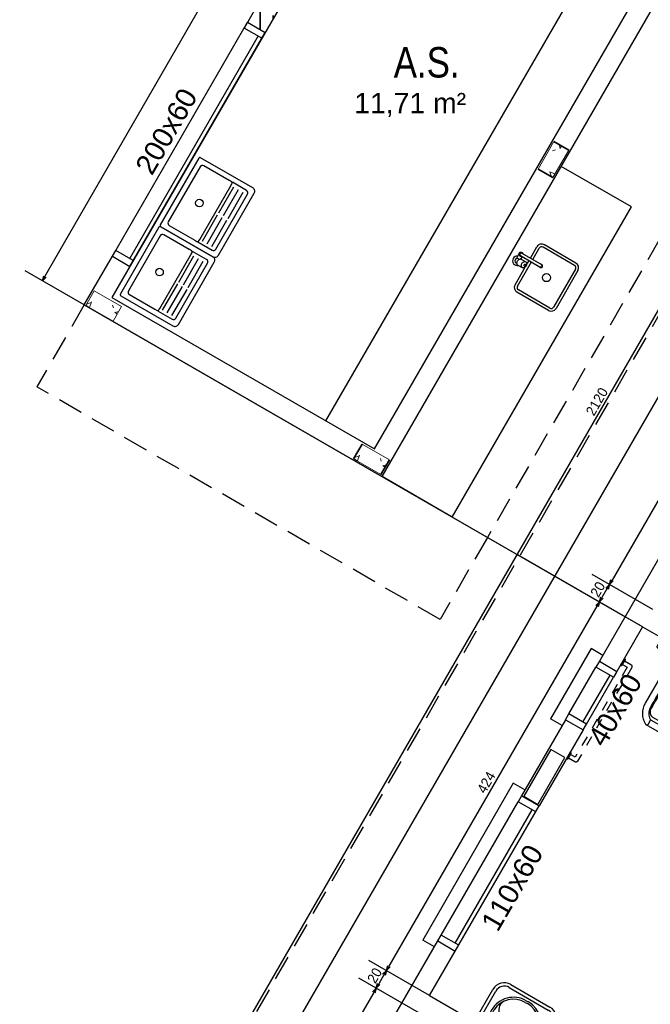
# Model space of a CAD drawing. Header units: millimetres. Extents: x -35 to 343, y 0 to 93.
# Tile 94 of 128: x 224.54 to 230.82, y 54.46 to 64.27. Entities that reach past the tile are written whole.
import ezdxf

# ---------------------------------------------------------------- set-up
doc = ezdxf.new("R2010")
doc.units = ezdxf.units.MM
doc.set_wipeout_variables(frame=1)
for name, pattern in [('DOT', [0.25, 0, -0.25]), ('HIDDEN', [0.375, 0.25, -0.125]), ('HIDDEN2', [0.1875, 0.125, -0.0625])]:
    doc.linetypes.add(name, pattern=pattern)
for name, color, linetype in [('A-ESQUADRIA', 1, 'Continuous'), ('A-JANEL', 3, 'Continuous'), ('A-JANELA', 3, 'Continuous'), ('A-PAREDE', 5, 'Continuous'), ('A-PILAR', 6, 'Continuous'), ('A-PISOS-NIVEL', 1, 'Continuous'), ('A-PROJCOBERTURA', 7, 'HIDDEN'), ('AR-COZ-MOB', 1, 'Continuous'), ('ARQ-EQP-VISTA', 1, 'Continuous'), ('EQUIP', 1, 'Continuous'), ('EQUIPAMENTOS', 2, 'Continuous'), ('ESQUADRIAS', 2, 'Continuous')]:
    doc.layers.add(name, color=color, linetype=linetype)
for name, color, linetype, lineweight in [('ARQ - ALVENARIA - OSSO', 2, 'Continuous', 35), ('ARQ - PAREDES_HACHURA', 9, 'Continuous', 35), ('ARQ - PILAR', 4, 'Continuous', 15), ('ARQ -SIMBOLO_PORTA', 2, 'Continuous', 9), ('ARQ -TEXTO_AMBIENTE', 2, 'Continuous', 5)]:
    doc.layers.add(name, color=color, linetype=linetype, lineweight=lineweight)
doc.styles.add('Arial Narrow', font='ARIALN.TTF', dxfattribs={"height": 0.225})
doc.styles.add('Arial_2', font='arial.ttf', dxfattribs={"height": 0.15})
doc.styles.add('GULIM', font='Gulim.ttf')
doc.dimstyles.new('GULIM-100', dxfattribs={"dimtxt": 0.1, "dimasz": 0.05, "dimexe": 0.2, "dimexo": 0, "dimgap": 0.025, "dimtad": 1, "dimdec": 0, "dimlfac": 100, "dimzin": 12, "dimdsep": 46, "dimtxsty": 'GULIM', "dimblk": 'OPEN30', "dimcen": 0, "dimclrd": 152, "dimclre": 152, "dimclrt": 152, "dimaunit": 1, "dimadec": 0, "dimazin": 0, "dimtfac": 1.875, "dimtdec": 0, "dimtmove": 2, "dimatfit": 3, "dimldrblk": 'OPEN30', "dimfxl": 0, "dimtolj": 1, "dimtzin": 12, "dimlwd": -1, "dimarcsym": 0})

# ---------------------------------------------------------------- blocks, each defined once
blk = doc.blocks.new('_Open30')
at = {"color": 0, "linetype": 'ByBlock', "lineweight": -2}
for p, q in [((-1, 0.27), (0, 0)), ((0, 0), (-1, -0.27)), ((0, 0), (-1, 0))]:
    blk.add_line(p, q, dxfattribs=at)
blk = doc.blocks.new('*D389')
at = {"color": 152, "lineweight": -2, "transparency": 16777216}
for p, q in [((233.302, 62.6479), (232.6979, 62.9967)), ((230.8453, 58.3928), (230.2412, 58.7415))]:
    blk.add_line(p, q, dxfattribs=at)
at = {"color": 152, "transparency": 16777216}
blk.add_line((232.8461, 62.8534), (230.4394, 58.6848), dxfattribs=at)
at = {"layer": 'DEFPOINTS', "color": 0, "transparency": 16777216}
for p in [(233.302, 62.6479), (230.4144, 58.6415), (230.8453, 58.3928)]:
    blk.add_point(p, dxfattribs=at)
at = {"color": 152, "transparency": 16777216, "xscale": 0.05, "yscale": 0.05, "zscale": 0.05}
for p, rotation in [((232.8711, 62.8967), 60.00000000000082), ((230.4144, 58.6415), 240.0000000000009)]:
    blk.add_blockref('_Open30', p, dxfattribs=dict(at, rotation=rotation))
at = {"color": 152, "transparency": 16777216, "insert": (231.5766, 60.8073), "char_height": 0.1, "attachment_point": 5, "rotation": 60, "style": 'GULIM'}
blk.add_mtext('\\A1;491', dxfattribs=at)
blk = doc.blocks.new('*D390')
at = {"color": 152, "lineweight": -2, "transparency": 16777216}
for p, q in [((230.8453, 58.3928), (230.2412, 58.7415)), ((230.7443, 58.2179), (230.1403, 58.5666))]:
    blk.add_line(p, q, dxfattribs=at)
at = {"color": 152, "transparency": 16777216}
blk.add_line((230.3894, 58.5982), (230.3385, 58.5099), dxfattribs=at)
at = {"layer": 'DEFPOINTS', "color": 0, "transparency": 16777216}
for p in [(230.3135, 58.4666), (230.8453, 58.3928), (230.7443, 58.2179)]:
    blk.add_point(p, dxfattribs=at)
at = {"color": 152, "transparency": 16777216, "xscale": 0.05, "yscale": 0.05, "zscale": 0.05}
for p, rotation in [((230.4144, 58.6415), 60.00000000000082), ((230.3135, 58.4666), 240.0000000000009)]:
    blk.add_blockref('_Open30', p, dxfattribs=dict(at, rotation=rotation))
at = {"color": 152, "transparency": 16777216, "insert": (230.2979, 58.5922), "char_height": 0.1, "attachment_point": 5, "rotation": 60, "style": 'GULIM'}
blk.add_mtext('\\A1;20', dxfattribs=at)
blk = doc.blocks.new('*D391')
at = {"color": 152, "lineweight": -2, "transparency": 16777216}
for p, q in [((230.7443, 58.2179), (230.1403, 58.5666)), ((228.6241, 54.5456), (228.0201, 54.8944))]:
    blk.add_line(p, q, dxfattribs=at)
at = {"color": 152, "transparency": 16777216}
blk.add_line((230.2885, 58.4233), (228.2183, 54.8377), dxfattribs=at)
at = {"layer": 'DEFPOINTS', "color": 0, "transparency": 16777216}
for p in [(230.7443, 58.2179), (228.1933, 54.7944), (228.6241, 54.5456)]:
    blk.add_point(p, dxfattribs=at)
at = {"color": 152, "transparency": 16777216, "xscale": 0.05, "yscale": 0.05, "zscale": 0.05}
for p, rotation in [((230.3135, 58.4666), 60.00000000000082), ((228.1933, 54.7944), 240.0000000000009)]:
    blk.add_blockref('_Open30', p, dxfattribs=dict(at, rotation=rotation))
at = {"color": 152, "transparency": 16777216, "insert": (229.1873, 56.6687), "char_height": 0.1, "attachment_point": 5, "rotation": 60, "style": 'GULIM'}
blk.add_mtext('\\A1;424', dxfattribs=at)
blk = doc.blocks.new('*D392')
at = {"color": 152, "lineweight": -2, "transparency": 16777216}
for p, q in [((228.6241, 54.5456), (228.0201, 54.8944)), ((228.5232, 54.3707), (227.9191, 54.7195))]:
    blk.add_line(p, q, dxfattribs=at)
at = {"color": 152, "transparency": 16777216}
blk.add_line((228.1683, 54.7511), (228.1173, 54.6628), dxfattribs=at)
at = {"layer": 'DEFPOINTS', "color": 0, "transparency": 16777216}
for p in [(228.0923, 54.6195), (228.6241, 54.5456), (228.5232, 54.3707)]:
    blk.add_point(p, dxfattribs=at)
at = {"color": 152, "transparency": 16777216, "xscale": 0.05, "yscale": 0.05, "zscale": 0.05}
for p, rotation in [((228.1933, 54.7944), 60.00000000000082), ((228.0923, 54.6195), 240.0000000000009)]:
    blk.add_blockref('_Open30', p, dxfattribs=dict(at, rotation=rotation))
at = {"color": 152, "transparency": 16777216, "insert": (228.0767, 54.7451), "char_height": 0.1, "attachment_point": 5, "rotation": 60, "style": 'GULIM'}
blk.add_mtext('\\A1;20', dxfattribs=at)
blk = doc.blocks.new('*D393')
at = {"color": 152, "lineweight": -2, "transparency": 16777216}
for p, q in [((228.5232, 54.3707), (227.9191, 54.7195)), ((226.403, 50.6984), (225.7989, 51.0472))]:
    blk.add_line(p, q, dxfattribs=at)
at = {"color": 152, "transparency": 16777216}
blk.add_line((228.0673, 54.5762), (225.9971, 50.9905), dxfattribs=at)
at = {"layer": 'DEFPOINTS', "color": 0, "transparency": 16777216}
for p in [(228.5232, 54.3707), (225.9721, 50.9472), (226.403, 50.6984)]:
    blk.add_point(p, dxfattribs=at)
at = {"color": 152, "transparency": 16777216, "xscale": 0.05, "yscale": 0.05, "zscale": 0.05}
for p, rotation in [((228.0923, 54.6195), 60.00000000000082), ((225.9721, 50.9472), 240.0000000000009)]:
    blk.add_blockref('_Open30', p, dxfattribs=dict(at, rotation=rotation))
at = {"color": 152, "transparency": 16777216, "insert": (226.9661, 52.8215), "char_height": 0.1, "attachment_point": 5, "rotation": 60, "style": 'GULIM'}
blk.add_mtext('\\A1;424', dxfattribs=at)
blk = doc.blocks.new('*D395')
at = {"color": 152, "lineweight": -2, "transparency": 16777216}
for p, q in [((236.7281, 68.9859), (235.4828, 69.7049)), ((226.1271, 50.6245), (224.8819, 51.3435))]:
    blk.add_line(p, q, dxfattribs=at)
at = {"color": 152, "transparency": 16777216}
blk.add_line((225.0801, 51.2868), (235.631, 69.5616), dxfattribs=at)
at = {"layer": 'DEFPOINTS', "color": 0, "transparency": 16777216}
for p in [(235.656, 69.6049), (236.7281, 68.9859), (226.1271, 50.6245)]:
    blk.add_point(p, dxfattribs=at)
at = {"color": 152, "transparency": 16777216, "xscale": 0.05, "yscale": 0.05, "zscale": 0.05}
for p, rotation in [((235.656, 69.6049), 60.00000000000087), ((225.0551, 51.2435), 240.0000000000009)]:
    blk.add_blockref('_Open30', p, dxfattribs=dict(at, rotation=rotation))
at = {"color": 152, "transparency": 16777216, "insert": (230.2894, 60.4624), "char_height": 0.1, "attachment_point": 5, "rotation": 60, "style": 'GULIM'}
blk.add_mtext('\\A1;2120', dxfattribs=at)
blk = doc.blocks.new('A$C051A1D2C')
at = {"linetype": 'HIDDEN2', "ltscale": 0.5}
for points in [[(0, 1.13, -0.414214), (0.01, 1.12), (0.01, 1.08, -0.414214), (0, 1.07), (0, 1.13)], [(0.01, 0.285), (0.065, 0.285, 0.414214), (0.08, 0.3), (0.08, 1.1, 0.414214), (0.065, 1.115), (0.01, 1.115)], [(0, 0.33, -0.414214), (0.01, 0.32), (0.01, 0.28, -0.414214), (0, 0.27), (0, 0.33)]]:
    blk.add_lwpolyline(points, format="xyb", dxfattribs=at)
for points in [[(0.01, 0.315), (0.05, 0.315), (0.05, 1.085), (0.01, 1.085)], [(0.965, 0.01), (0.965, 0.05), (0.195, 0.05), (0.195, 0.01)]]:
    blk.add_lwpolyline(points, dxfattribs=at)
at = {"linetype": 'HIDDEN2', "ltscale": 0.15}
for points in [[(0.15, 0, -0.414214), (0.16, 0.01), (0.2, 0.01, -0.414214), (0.21, 0), (0.15, 0)], [(0.95, 0, -0.414214), (0.96, 0.01), (1, 0.01, -0.414214), (1.01, 0), (0.95, 0)]]:
    blk.add_lwpolyline(points, format="xyb", dxfattribs=at)
at = {"color": 8, "linetype": 'DOT'}
blk.add_wipeout([(0.48, 0.6149), (0.5741, 0.6149), (0.5796, 0.6134), (0.5847, 0.6102), (0.5886, 0.608), (0.5939, 0.6044), (0.5978, 0.6016), (0.607, 0.5941), (0.615, 0.5867), (0.62, 0.5806), (0.628, 0.5712), (0.6369, 0.5581), (0.6413, 0.5505), (0.6438, 0.5461), (0.6451, 0.5435), (0.6465, 0.5406), (0.6511, 0.5288), (0.6532, 0.5219), (0.6548, 0.5161), (0.6567, 0.508), (0.658, 0.5004), (0.6584, 0.4983), (0.6591, 0.4907), (0.6597, 0.4798), (0.6601, 0.4772), (0.6601, 0.2275), (0.6589, 0.2157), (0.6578, 0.2103), (0.6559, 0.2027), (0.6534, 0.1955), (0.6504, 0.1894), (0.6491, 0.1866), (0.6475, 0.1836), (0.6457, 0.1807), (0.6441, 0.1782), (0.641, 0.1742), (0.6384, 0.1713), (0.6314, 0.1645), (0.6248, 0.1587), (0.6205, 0.1559), (0.6107, 0.1505), (0.6011, 0.1467), (0.5911, 0.1436), (0.5793, 0.1405), (0.5726, 0.1389), (0.5727, 0.1379), (0.5722, 0.1365), (0.5709, 0.1316), (0.57, 0.1284), (0.569, 0.1261), (0.567, 0.122), (0.5659, 0.1204), (0.5647, 0.1188), (0.5637, 0.1173), (0.5629, 0.1166), (0.5597, 0.1131), (0.5587, 0.1122), (0.5578, 0.1116), (0.5568, 0.1108), (0.5562, 0.1103), (0.5557, 0.1099), (0.5552, 0.1096), (0.5547, 0.1092), (0.5541, 0.1089), (0.5533, 0.1084), (0.5522, 0.1078), (0.5515, 0.1074), (0.5497, 0.1065), (0.5478, 0.1058), (0.5448, 0.1046), (0.5419, 0.1039), (0.5387, 0.1032), (0.5339, 0.1029), (0.533, 0.1027), (0.4272, 0.1027), (0.4271, 0.1028), (0.4265, 0.1028), (0.4259, 0.1028), (0.4245, 0.1029), (0.423, 0.103), (0.4215, 0.1032), (0.4202, 0.1035), (0.4186, 0.1038), (0.4159, 0.1044), (0.4139, 0.1051), (0.4109, 0.1063), (0.4103, 0.1065), (0.4079, 0.1079), (0.4055, 0.1092), (0.4038, 0.1104), (0.4026, 0.1113), (0.4012, 0.1124), (0.4007, 0.1128), (0.4002, 0.1133), (0.3968, 0.1168), (0.3966, 0.117), (0.396, 0.1179), (0.3953, 0.1188), (0.3945, 0.1199), (0.3937, 0.121), (0.3932, 0.1216), (0.3929, 0.1222), (0.3925, 0.123), (0.3922, 0.1236), (0.3919, 0.1242), (0.3915, 0.125), (0.3911, 0.1257), (0.3908, 0.1262), (0.3906, 0.1267), (0.3904, 0.1272), (0.3901, 0.128), (0.3894, 0.1301), (0.3888, 0.1316), (0.3886, 0.1322), (0.3877, 0.1377), (0.3878, 0.1385), (0.3872, 0.139), (0.386, 0.139), (0.3817, 0.14), (0.3765, 0.1414), (0.3713, 0.1426), (0.3555, 0.1479), (0.3485, 0.1508), (0.3439, 0.1533), (0.3399, 0.1559), (0.3352, 0.1589), (0.3317, 0.1616), (0.3297, 0.1632), (0.3263, 0.1667), (0.3233, 0.1696), (0.318, 0.1758), (0.3145, 0.1809), (0.3116, 0.1858), (0.3092, 0.1905), (0.3067, 0.1956), (0.3045, 0.2016), (0.3029, 0.2071), (0.3019, 0.2113), (0.301, 0.2166), (0.3007, 0.2184), (0.3005, 0.2193), (0.3005, 0.2208), (0.3003, 0.2247), (0.3002, 0.2261), (0.3001, 0.2276), (0.3001, 0.2276), (0.3001, 0.4772), (0.3006, 0.4863), (0.301, 0.4914), (0.3013, 0.4945), (0.3017, 0.4982), (0.3022, 0.5014), (0.3027, 0.5046), (0.3032, 0.5074), (0.3036, 0.5096), (0.3038, 0.5106), (0.3041, 0.5116), (0.3046, 0.5136), (0.308, 0.5256), (0.3092, 0.5289), (0.3106, 0.533), (0.3114, 0.5349), (0.3121, 0.5365), (0.3129, 0.5386), (0.314, 0.5413), (0.3154, 0.5441), (0.3161, 0.5456), (0.3179, 0.5493), (0.3207, 0.5544), (0.326, 0.563), (0.3276, 0.5653), (0.3346, 0.5743), (0.3395, 0.5802), (0.3453, 0.5865), (0.3575, 0.5973), (0.3649, 0.6028), (0.3719, 0.6079), (0.3809, 0.6132), (0.3848, 0.6145), (0.3859, 0.6149)], dxfattribs=at)
at = {"color": 8}
blk.add_line((0.5741, 0.6149), (0.3859, 0.6149), dxfattribs=at)
for p, q in [((0.3859, 0.6149), (0.3956, 0.6149)), ((0.3956, 0.6049), (0.3956, 0.5693))]:
    blk.add_line(p, q)
for points in [[(0.3956, 0.6049, 0.407906), (0.3859, 0.6149, 0.131537), (0.3809, 0.6136, 0.273863), (0.3001, 0.4772), (0.3001, 0.2275, 0.319419), (0.3574, 0.1469, 0.074713), (0.4301, 0.1333, 0.017899), (0.53, 0.1333, 0.074713), (0.6027, 0.1469, 0.319419), (0.6601, 0.2275), (0.6601, 0.4772, 0.273863), (0.5793, 0.6136, 0.136488), (0.5741, 0.6149, 0.402244), (0.5645, 0.6049), (0.5645, 0.5693, 0.337727), (0.5685, 0.5641)], [(0.5727, 0.1379, -0.378909), (0.533, 0.1027), (0.4272, 0.1027, -0.378909), (0.3875, 0.1379)], [(0.4401, 0.1027, -0.414214), (0.4312, 0.1116), (0.4312, 0.1335)], [(0.5201, 0.1027, 0.414214), (0.529, 0.1116), (0.529, 0.1335)]]:
    blk.add_lwpolyline(points, format="xyb")
blk.add_lwpolyline([(0.3769, 0.2583, -0.295956), (0.3461, 0.3075, 0.008003), (0.3461, 0.4798, -0.219669), (0.3807, 0.5582, -0.1825), (0.3991, 0.5651), (0.5611, 0.5651, -0.1825), (0.5794, 0.5582, -0.21967), (0.6141, 0.4798, 0.008003), (0.6141, 0.3075, -0.295956), (0.5832, 0.2583, -0.109342), (0.4801, 0.2355, -0.109342)], format="xyb", close=True)
for points in [[(0.4419, 0.2836, -0.042994), (0.4089, 0.293, -0.312272), (0.3556, 0.3706, 0.00507), (0.355, 0.4799, -0.107996), (0.3628, 0.519, -0.297508), (0.3969, 0.5412), (0.5633, 0.5412, -0.297509), (0.5973, 0.519, -0.107996), (0.6052, 0.4799, 0.00507), (0.6045, 0.3706, -0.312272), (0.5513, 0.293, -0.091294), (0.4801, 0.2799, -0.048111)], [(0.4019, 0.1866, 1), (0.4019, 0.2017, 1)], [(0.5583, 0.1866, 1), (0.5583, 0.2017, 1)]]:
    blk.add_lwpolyline(points, format="xyb", close=True, dxfattribs=at)
for points in [[(0.6134, 0.3717, -0.305538), (0.5582, 0.2891, -0.097448), (0.4801, 0.2737, -0.097448), (0.402, 0.2891, -0.305538), (0.3467, 0.3717)], [(0.5183, 0.2836), (0.5183, 0.3116, 1), (0.4419, 0.3116)]]:
    blk.add_lwpolyline(points, format="xyb", dxfattribs=at)
blk.add_lwpolyline([(0.4419, 0.2836), (0.4419, 0.3127)], dxfattribs=at)
at = {"linetype": 'HIDDEN2', "ltscale": 0.5}
blk.add_lwpolyline([(0.995, 0.01), (0.995, 0.065, 0.414214), (0.98, 0.08), (0.18, 0.08, 0.414214), (0.165, 0.065), (0.165, 0.01)], format="xyb", dxfattribs=at)
blk.add_arc((0.3903, 0.5693), 0.00533, 285.35515, 0.00001)
blk = doc.blocks.new('VS-lv-45x55-01')
for p, q in [((-0.225, 0.185), (0.225, 0.185)), ((0.012, -0.265), (-0.013, -0.265))]:
    blk.add_line(p, q)
at = {"color": 1}
for p, q in [((-0.12, 0.166), (0.12, 0.166)), ((-0.01, 0.13), (0.01, 0.13)), ((0, 0.14), (0, 0.12)), ((0.012, -0.245), (-0.013, -0.245))]:
    blk.add_line(p, q, dxfattribs=at)
for centre, radius in [((-0.09, 0.13), 0.0175), ((0, 0.13), 0.0175), ((0.09, 0.13), 0.0175), ((0, 0), 0.0375), ((0, 0), 0.0225)]:
    blk.add_circle(centre, radius, dxfattribs=at)
for centre, radius, start, end in [((0.149, -0.002), 0.421, 154.0066, 180.3601), ((-0.225, 0.18), 0.005, 90, 154.0066), ((0.225, 0.18), 0.005, 25.9934, 90), ((-0.149, -0.002), 0.421, 359.6399, 25.9934), ((-0.013, -0.005), 0.26, 180, 270), ((0.012, -0.005), 0.26, 270, 0)]:
    blk.add_arc(centre, radius, start, end)
for centre, radius, start, end in [((-0.12, 0.036), 0.13, 90, 171.953), ((0.12, 0.036), 0.13, 8.047, 90), ((0.149, -0.002), 0.401, 171.953, 181.187), ((0, -0.245), 0.295, 51.389, 128.611), ((-0.149, -0.002), 0.401, 358.813, 8.047), ((-0.032, -0.006), 0.22, 181.187, 183.1668), ((-0.013, -0.005), 0.24, 183.1668, 270), ((-0.122, -0.093), 0.1, 128.611, 218.7487), ((0.012, -0.005), 0.24, 270, 356.8332), ((0.122, -0.093), 0.1, 321.2513, 51.389), ((0.032, -0.006), 0.22, 356.8332, 358.813)]:
    blk.add_arc(centre, radius, start, end, dxfattribs=at)
blk = doc.blocks.new('A$C5F9C222F')
at = {"layer": 'EQUIPAMENTOS'}
for p, q in [((16.3, 51.5), (62.7, 51.5)), ((16.3, 48), (62.7, 48)), ((2.8, 1.5), (2.8, 38)), ((6.3, 1.5), (6.3, 38)), ((72.7, 1.5), (72.7, 38)), ((76.2, 1.5), (76.2, 38)), ((0, 0), (0, 0.7)), ((0, 0.7), (9, 0.7)), ((1.7, 0.7), (2.8, 1.5)), ((2.8, 1.5), (6.3, 1.5)), ((7.2, 0.7), (6.3, 1.5)), ((9, 0), (9, 0.7)), ((70, 0), (70, 0.7)), ((79, 0.7), (70, 0.7)), ((71.7, 0.7), (72.7, 1.5)), ((76.2, 1.5), (72.7, 1.5)), ((77.2, 0.7), (76.2, 1.5)), ((79, 0), (79, 0.7)), ((0, 0), (9, 0)), ((79, 0), (70, 0))]:
    blk.add_line(p, q, dxfattribs=at)
for centre, radius, start, end in [((16.3, 38), 13.5, 89.9328, 180.0216), ((62.7, 38), 13.5, 0.0625, 89.9831), ((16.3, 38), 10, 90, 180), ((62.7, 38), 10, 0, 90)]:
    blk.add_arc(centre, radius, start, end, dxfattribs=at)
at = {"layer": 'EQUIPAMENTOS', "xscale": 100, "yscale": 100, "zscale": 100, "rotation": 180}
blk.add_blockref('VS-lv-45x55-01', (39.5, 18.5), dxfattribs=at)
blk = doc.blocks.new('SAT13S_2')
at = {"linetype": 'ByBlock'}
blk.add_lwpolyline([(-26.5, -48.5), (26.5, -48.5, 0.414214), (29.5, -45.5), (29.5, -1, 0.414214), (28.5, 0), (-28.5, 0, 0.414214), (-29.5, -1), (-29.5, -45.5, 0.414214)], format="xyb", close=True, dxfattribs=at)
for points in [[(25.5, -27.69), (25.5, -6, 0.414214), (23.5, -4), (-23.5, -4, 0.414214), (-25.5, -6), (-25.5, -27.69)], [(-25.5, -27.84), (-25.5, -29.65, 0.414214), (-24.5, -30.65), (-23.25, -30.65), (23.1, -30.65), (24.5, -30.65, 0.414214), (25.5, -29.65), (25.5, -27.84)], [(-25.5, -30.5), (-25.5, -42.5, 0.414214), (-23.5, -44.5)], [(-23.5, -44.5), (23.5, -44.5, 0.414214), (25.5, -42.5), (25.5, -30.5, 0.414214)], [(-23.25, -33.03), (-0.9, -33.03, 0.414214)], [(0.75, -33.03), (23.1, -33.03, 0.414214)], [(-23.25, -37.03), (-0.9, -37.03, 0.414214)], [(-23.25, -41.03), (-0.9, -41.03, 0.414214)], [(0.75, -37.03), (23.1, -37.03, 0.414214)], [(0.75, -41.03), (23.1, -41.03, 0.414214)]]:
    blk.add_lwpolyline(points, format="xyb")
blk.add_circle((0, -17), 2.8)
blk = doc.blocks.new('*D505')
at = {"color": 152, "lineweight": -2, "transparency": 16777216}
for p, q in [((228.7824, 67.6682), (228.1925, 68.008)), ((225.1866, 61.4267), (224.5967, 61.7665))]:
    blk.add_line(p, q, dxfattribs=at)
at = {"color": 152, "transparency": 16777216}
blk.add_line((224.7949, 61.71), (228.3408, 67.8649), dxfattribs=at)
at = {"layer": 'DEFPOINTS', "color": 0, "transparency": 16777216}
for p in [(228.3658, 67.9082), (228.7824, 67.6682), (225.1866, 61.4267)]:
    blk.add_point(p, dxfattribs=at)
at = {"color": 152, "transparency": 16777216, "xscale": 0.05, "yscale": 0.05, "zscale": 0.05}
for p, rotation in [((228.3658, 67.9082), 60.05353762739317), ((224.77, 61.6667), 240.0535376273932)]:
    blk.add_blockref('_Open30', p, dxfattribs=dict(at, rotation=rotation))
at = {"color": 152, "transparency": 16777216, "insert": (226.5017, 64.8255), "char_height": 0.1, "attachment_point": 5, "rotation": 60.05354, "style": 'GULIM'}
blk.add_mtext('\\A1;720', dxfattribs=at)

msp = doc.modelspace()

# ---------------------------------------------------------------- hatches: boundary and pattern name
at = {"layer": 'ARQ - PAREDES_HACHURA'}
h = msp.add_hatch(dxfattribs=at)
h.set_pattern_fill('ANSI31', color=256, scale=0.040385, angle=45, style=0)
h.set_pattern_definition([(90, (220.52711, 10.28703), (-0.12822115, 0), [])])
h.paths.add_polyline_path([(227.06642, 64.27882), (226.89155, 64.37978), (226.81204, 64.24207), (226.98691, 64.14111)])
h.paths.add_polyline_path([(227.32345, 64.72401), (227.14858, 64.82497), (226.89155, 64.37978), (227.06642, 64.27882)])
h.paths.add_polyline_path([(227.214, 64.56503), (227.05689, 64.2921), (226.90993, 64.3767), (227.06704, 64.64963)], flags=16)
at = {"layer": 'ARQ - PILAR'}
h = msp.add_hatch(dxfattribs=at)
h.set_pattern_fill('FP_1', color=256, scale=1.211225, angle=59.926805, style=0, pattern_type=2)
h.set_pattern_definition([(109.927, (235.137, 51.2742), (0.381245, 0.544044), [0.06904, -0.76186]), (54.927, (235.137, 51.2742), (-0.664984, 0.2375), [0.055716, -0.609246]), (160.378, (235.1691, 51.32), (-0.283397, 0.781278), [0.05935, -0.646794]), (106.111, (234.9777, 51.36646), (0.62566, 0.775784), [0.104165, -1.142185]), (156.563, (235.0294, 51.4317), (-0.345865, 1.19681), [0.08842, -0.97019]), (51.111, (234.9777, 51.3665), (-0.3461, 1.197274), [0.083575, -0.91326]), (80.927, (235.06365, 51.42306), (0.597202, 0.291), [0.06904, -0.76186]), (25.927, (235.06365, 51.42306), (-0.466465, 0.530113), [0.055716, -0.609246]), (131.378, (235.1129, 51.4477), (0.130907, 0.820715), [0.05935, -0.646794]), (97.4268, (235.13701, 51.2742), (-0.2607715, 0.163886), [0.030281, -0.571698, 0.030281, -0.587444, -0.611668]), (97.4268, (235.13701, 51.2742), (-0.2607715, 0.163886), [-1.219703, 0.03028, -0.581388]), (67.4268, (235.137, 51.2742), (-0.193557, 0.392652), [0.030281, -0.322186, 0.030281, -0.557163, -0.232555]), (67.4268, (235.137, 51.2742), (-0.193557, 0.392652), [-0.93991, 0.03028, -0.202275]), (27.4268, (235.03383, 51.096), (0.264616, 0.4157007), [0.03028, -0.199852, 0.03028, -0.689187, -0.955656]), (27.4268, (235.03383, 51.096), (0.264616, 0.4157007), [-0.950811, 0.03028, -0.925376]), (17.4268, (234.9877, 51.01635), (0.189816, 0.511522), [0.03028, -0.270103, 0.03028, -0.448153, -0.678286]), (17.4268, (234.9877, 51.01635), (0.189816, 0.511522), [-0.777606, 0.03028, -0.648005])])
h.paths.add_polyline_path([(230.00808, 62.96716), (229.86133, 63.05214), (229.70353, 62.77961), (229.85027, 62.69464)], flags=0)
h = msp.add_hatch(dxfattribs=at)
h.set_pattern_fill('FP_1', color=256, scale=1.211225, angle=-30.073195, style=0, pattern_type=2)
h.set_pattern_definition([(19.927, (213.78057, 56.1336), (0.544044, -0.381245), [0.06904, -0.76186]), (324.927, (213.7806, 56.1336), (0.2375, 0.664984), [0.055716, -0.609246]), (70.378, (213.82636, 56.10147), (0.781278, 0.283397), [0.05935, -0.646794]), (16.111, (213.8728, 56.2929), (0.775784, -0.62566), [0.104165, -1.142185]), (66.563, (213.938, 56.2411), (1.19681, 0.345865), [0.08842, -0.97019]), (321.111, (213.8728, 56.2929), (1.197274, 0.3461), [0.083575, -0.91326]), (350.927, (213.9294, 56.20694), (0.291, -0.597202), [0.06904, -0.76186]), (295.927, (213.9294, 56.20694), (0.530113, 0.466465), [0.055716, -0.609246]), (41.378, (213.9541, 56.1577), (0.820715, -0.130907), [0.05935, -0.646794]), (7.4268, (213.78057, 56.13358), (0.163886, 0.2607715), [0.030281, -0.571698, 0.030281, -0.587444, -0.611668]), (7.4268, (213.78057, 56.13358), (0.163886, 0.2607715), [-1.219703, 0.03028, -0.581388]), (337.4268, (213.78057, 56.13358), (0.392652, 0.193557), [0.030281, -0.322186, 0.030281, -0.557163, -0.232555]), (337.4268, (213.78057, 56.13358), (0.392652, 0.193557), [-0.93991, 0.03028, -0.202275]), (297.4268, (213.60238, 56.23676), (0.4157007, -0.264616), [0.03028, -0.199852, 0.03028, -0.689187, -0.955656]), (297.4268, (213.60238, 56.23676), (0.4157007, -0.264616), [-0.950811, 0.03028, -0.925376]), (287.4268, (213.5227, 56.2829), (0.511522, -0.189816), [0.03028, -0.270103, 0.03028, -0.448153, -0.678286]), (287.4268, (213.5227, 56.2829), (0.511522, -0.189816), [-0.777606, 0.03028, -0.648005])])
h.paths.add_polyline_path([(225.47353, 61.26251), (225.5585, 61.40926), (225.28598, 61.56706), (225.201, 61.42032)], flags=0)
h = msp.add_hatch(dxfattribs=at)
h.set_pattern_fill('FP_1', color=256, scale=1.211225, angle=-30.073195, style=0, pattern_type=2)
h.set_pattern_definition([(19.927, (216.4467, 54.60617), (0.544044, -0.381245), [0.06904, -0.76186]), (324.927, (216.4467, 54.6062), (0.2375, 0.664984), [0.055716, -0.609246]), (70.378, (216.4925, 54.57406), (0.781278, 0.283397), [0.05935, -0.646794]), (16.111, (216.53895, 54.7655), (0.775784, -0.62566), [0.104165, -1.142185]), (66.563, (216.6042, 54.7137), (1.19681, 0.345865), [0.08842, -0.97019]), (321.111, (216.539, 54.7655), (1.197274, 0.3461), [0.083575, -0.91326]), (350.927, (216.59555, 54.67953), (0.291, -0.597202), [0.06904, -0.76186]), (295.927, (216.59555, 54.67953), (0.530113, 0.466465), [0.055716, -0.609246]), (41.378, (216.6202, 54.63027), (0.820715, -0.130907), [0.05935, -0.646794]), (7.4268, (216.4467, 54.60617), (0.163886, 0.2607715), [0.030281, -0.571698, 0.030281, -0.587444, -0.611668]), (7.4268, (216.4467, 54.60617), (0.163886, 0.2607715), [-1.219703, 0.03028, -0.581388]), (337.4268, (216.4467, 54.60617), (0.392652, 0.193557), [0.030281, -0.322186, 0.030281, -0.557163, -0.232555]), (337.4268, (216.4467, 54.60617), (0.392652, 0.193557), [-0.93991, 0.03028, -0.202275]), (297.4268, (216.2685, 54.70935), (0.4157007, -0.264616), [0.03028, -0.199852, 0.03028, -0.689187, -0.955656]), (297.4268, (216.2685, 54.70935), (0.4157007, -0.264616), [-0.950811, 0.03028, -0.925376]), (287.4268, (216.18884, 54.7555), (0.511522, -0.189816), [0.03028, -0.270103, 0.03028, -0.448153, -0.678286]), (287.4268, (216.18884, 54.7555), (0.511522, -0.189816), [-0.777606, 0.03028, -0.648005])])
h.paths.add_polyline_path([(228.13966, 59.7351), (228.22463, 59.88185), (227.9521, 60.03966), (227.86713, 59.89291)], flags=0)

# ---------------------------------------------------------------- linework, layer by layer
at = {"layer": 'A-ESQUADRIA', "color": 2}
for p, q in [((229.45672, 56.66076), (228.55479, 55.09859)), ((229.5733, 56.59345), (229.45672, 56.66076))]:
    msp.add_line(p, q, dxfattribs=at)
at = {"layer": 'A-JANEL', "color": 252}
msp.add_line((225.46589, 61.91046), (225.64076, 61.8095), dxfattribs=at)
msp.add_line((225.46589, 61.91046), (225.64076, 61.8095), dxfattribs=at)
at = {"layer": 'A-JANELA', "color": 2}
for p, q in [((225.46589, 61.91046), (226.81204, 64.24207)), ((226.95326, 64.08282), (226.77839, 64.18378)), ((225.63944, 61.88798), (226.91829, 64.10301)), ((225.64076, 61.8095), (226.98691, 64.14111)), ((225.46589, 61.91046), (225.49954, 61.96875)), ((225.67441, 61.86779), (225.49954, 61.96875)), ((225.67441, 61.86779), (225.49954, 61.96875)), ((230.23075, 58.00144), (229.82691, 57.30195)), ((230.34733, 57.93413), (230.23075, 58.00144)), ((230.31368, 57.87584), (230.28003, 57.81755)), ((230.0108, 57.35123), (230.28003, 57.81755)), ((230.4549, 57.71659), (230.28003, 57.81755)), ((230.48855, 57.77488), (230.4549, 57.71659)), ((230.15069, 57.27046), (230.41992, 57.73678)), ((230.18567, 57.25026), (230.4549, 57.71659)), ((229.94349, 57.23465), (229.82691, 57.30195)), ((229.97714, 57.29294), (230.0108, 57.35123)), ((230.18567, 57.25026), (230.0108, 57.35123)), ((230.15201, 57.19197), (230.18567, 57.25026)), ((229.53964, 56.53516), (229.50599, 56.47687)), ((228.73868, 55.14786), (229.50599, 56.47687)), ((228.8799, 54.98861), (229.71451, 56.4342)), ((229.68086, 56.37591), (229.50599, 56.47687)), ((228.87858, 55.06709), (229.64588, 56.3961)), ((228.70503, 55.08957), (228.73868, 55.14786)), ((228.91355, 55.0469), (228.73868, 55.14786)), ((228.67137, 55.03128), (228.55479, 55.09859))]:
    msp.add_line(p, q, dxfattribs=at)
at = {"layer": 'A-PAREDE', "color": 4}
for p, q in [((227.14858, 64.82497), (226.77839, 64.18378)), ((227.32345, 64.72401), (225.46239, 61.50056)), ((228.0765, 59.99131), (230.79573, 64.70116)), ((228.15041, 59.71548), (230.9706, 64.60019)), ((226.81204, 64.24207), (226.98691, 64.14111)), ((225.18656, 61.42665), (225.46589, 61.91046)), ((225.46589, 61.91046), (225.64076, 61.8095)), ((225.46589, 61.91046), (225.64076, 61.8095)), ((225.18656, 61.42665), (230.56945, 58.31884)), ((225.20675, 61.415), (230.56945, 58.31884)), ((225.46239, 61.50056), (228.0765, 59.99131)), ((230.93964, 58.96003), (230.31368, 57.87584)), ((230.74432, 58.21788), (230.48855, 57.77488)), ((230.74432, 58.21788), (235.93215, 55.22269)), ((230.31368, 57.87584), (230.48855, 57.77488)), ((229.97714, 57.29294), (229.53964, 56.53516)), ((229.97714, 57.29294), (230.15201, 57.19197)), ((230.15201, 57.19197), (229.71451, 56.4342)), ((229.53964, 56.53516), (229.71451, 56.4342)), ((226.12714, 50.62454), (228.70503, 55.08957)), ((228.70503, 55.08957), (228.8799, 54.98861)), ((228.62413, 54.5456), (228.8799, 54.98861)), ((228.62413, 54.5456), (233.81195, 51.55041))]:
    msp.add_line(p, q, dxfattribs=at)
at = {"layer": 'A-PILAR', "color": 252, "linetype": 'Continuous'}
msp.add_lwpolyline([(229.56026, 56.53103), (229.70016, 56.45026), (229.96939, 56.91658), (229.82949, 56.99735), (229.56026, 56.53103)], dxfattribs=at)
at = {"layer": 'A-PISOS-NIVEL', "color": 252}
msp.add_line((225.02381, 50.3289), (236.43247, 70.08927), dxfattribs=at)
at = {"layer": 'A-PROJCOBERTURA', "color": 252}
for p, q in [((236.21301, 70.51684), (224.54379, 50.30518)), ((232.79542, 65.3378), (229.19963, 59.10971)), ((225.18656, 61.42665), (224.71457, 60.60914)), ((228.72764, 58.2922), (224.71457, 60.60914)), ((229.19963, 59.10971), (228.72764, 58.2922))]:
    msp.add_line(p, q, dxfattribs=at)
at = {"layer": 'AR-COZ-MOB'}
for p, q in [((229.62706, 61.89123), (229.69269, 62.00489)), ((230.06755, 61.81956), (229.75278, 62.00129)), ((230.08101, 61.84287), (229.76624, 62.0246)), ((229.51645, 61.93954), (229.48715, 61.88878)), ((229.52721, 61.91779), (229.7254, 61.80337)), ((229.5447, 61.90769), (229.53065, 61.88336)), ((229.54067, 61.94111), (229.73886, 61.82668)), ((229.65038, 61.87777), (229.716, 61.99143)), ((229.47394, 61.62601), (229.5783, 61.80677)), ((229.48514, 61.84493), (229.4933, 61.84022)), ((229.49725, 61.61255), (229.63692, 61.85445)), ((229.50297, 61.82297), (229.54681, 61.79767)), ((229.5087, 61.88573), (229.51686, 61.88102)), ((229.53663, 61.88127), (229.58046, 61.85596)), ((229.58833, 61.82413), (229.6136, 61.86791)), ((230.0774, 61.78278), (229.85865, 61.40389)), ((230.10072, 61.76932), (229.88197, 61.39043)), ((229.80841, 61.37072), (229.49365, 61.55245)), ((229.82188, 61.39404), (229.50711, 61.57577))]:
    msp.add_line(p, q, dxfattribs=at)
msp.add_lwpolyline([(229.50297, 61.82297, -0.1332562), (229.49666, 61.82933, -0.1067563), (229.49333, 61.83992, -0.0828275), (229.49418, 61.85152, -0.0713517), (229.49919, 61.86402, -0.0713517), (229.50751, 61.87461, -0.0828275), (229.51712, 61.88114, -0.1067563), (229.52797, 61.88356, -0.1332562), (229.53663, 61.88127, -0.1332562)], format="xyb", dxfattribs=at)
for points in [[(229.58046, 61.85596, -0.1332562), (229.58677, 61.8496, -0.1067563), (229.5901, 61.83901, -0.0828275), (229.58925, 61.82742, -0.0713517), (229.58424, 61.81491, -0.0713517), (229.57592, 61.80432, -0.0828275), (229.56631, 61.79779, -0.1067563), (229.55546, 61.79538, -0.1332562), (229.54681, 61.79767, -0.1332562), (229.54049, 61.80402, -0.1067563), (229.53716, 61.81462, -0.0828275), (229.53801, 61.82621, -0.0713517), (229.54302, 61.83871, -0.0713517), (229.55135, 61.8493, -0.0828275), (229.56096, 61.85583, -0.1067563), (229.5718, 61.85825, -0.1332562)], [(229.56733, 61.81302, -0.1332562), (229.56544, 61.81493, -0.1067563), (229.56444, 61.81811, -0.0828275), (229.56469, 61.82158, -0.0713517), (229.56619, 61.82533, -0.0713517), (229.56869, 61.82851, -0.0828275), (229.57157, 61.83047, -0.1067563), (229.57483, 61.83119, -0.1332562), (229.57743, 61.83051, -0.1332562), (229.57932, 61.8286, -0.1067563), (229.58032, 61.82542, -0.0828275), (229.58006, 61.82195, -0.0713517), (229.57856, 61.81819, -0.0713517), (229.57606, 61.81502, -0.0828275), (229.57318, 61.81306, -0.1067563), (229.56993, 61.81233, -0.1332562)]]:
    msp.add_lwpolyline(points, format="xyb", close=True, dxfattribs=at)
msp.add_circle((229.78733, 61.69766), 0.04038, dxfattribs=at)
for centre, radius, start, end in [((229.73932, 61.97797), 0.05385, 60, 150), ((229.73932, 61.97797), 0.02692, 60, 150), ((229.49692, 61.86533), 0.04712, 85.376934, 284.415309), ((229.53394, 61.92945), 0.02019, 11.810315, 288.189685), ((229.53394, 61.92945), 0.01346, 59.999786, 239.999786), ((229.49692, 61.86533), 0.02356, 125.380023, 240), ((229.47549, 61.89551), 0.01346, 305.380023, 330), ((229.49692, 61.86533), 0.02356, 60, 118.997281), ((229.49692, 61.86533), 0.04712, 15.584691, 34.623066), ((229.73213, 61.81502), 0.01683, 203.130102, 96.869898), ((229.73213, 61.81502), 0.01346, 239.999882, 59.999882), ((230.05409, 61.79624), 0.02692, 330, 60), ((230.05409, 61.79624), 0.02692, 330, 60), ((230.05409, 61.79624), 0.05385, 330, 60), ((229.52057, 61.59908), 0.05385, 150, 240), ((229.52057, 61.59908), 0.02692, 150, 240), ((229.83534, 61.41735), 0.02692, 240, 330), ((229.83534, 61.41735), 0.05385, 240, 330)]:
    msp.add_arc(centre, radius, start, end, dxfattribs=at)
at = {"layer": 'ARQ - ALVENARIA - OSSO'}
for p, q in [((229.86133, 63.05214), (230.00808, 62.96716)), ((229.85027, 62.69464), (229.70353, 62.77961)), ((227.86713, 59.89291), (227.9521, 60.03966)), ((228.22463, 59.88185), (228.13966, 59.7351))]:
    msp.add_line(p, q, dxfattribs=at)
at = {"layer": 'ARQ - PILAR'}
for p, q in [((229.86133, 63.05214), (229.70353, 62.77961)), ((230.00808, 62.96716), (229.86133, 63.05214)), ((229.85027, 62.69464), (230.00808, 62.96716)), ((229.70353, 62.77961), (229.85027, 62.69464)), ((225.28598, 61.56706), (225.201, 61.42032)), ((225.201, 61.42032), (225.28598, 61.56706)), ((225.5585, 61.40926), (225.28598, 61.56706)), ((225.201, 61.42032), (225.47353, 61.26251)), ((225.47353, 61.26251), (225.5585, 61.40926)), ((225.5585, 61.40926), (225.47353, 61.26251)), ((227.9521, 60.03966), (227.86713, 59.89291)), ((228.22463, 59.88185), (227.9521, 60.03966)), ((227.86713, 59.89291), (228.13966, 59.7351)), ((228.13966, 59.7351), (228.22463, 59.88185))]:
    msp.add_line(p, q, dxfattribs=at)
at = {"layer": 'ESQUADRIAS'}
for p, q in [((227.59226, 60.27088), (230.19768, 64.7836)), ((230.63327, 62.40117), (229.93406, 62.80486)), ((228.84961, 59.31179), (230.63327, 62.40117)), ((228.84961, 59.31179), (228.15041, 59.71548))]:
    msp.add_line(p, q, dxfattribs=at)

# ---------------------------------------------------------------- block references
at = {"extrusion": (0, 0, -1), "xscale": -0.009692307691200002, "yscale": 0.009692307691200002, "zscale": -0.009692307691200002, "rotation": 30.00000000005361}
msp.add_blockref('A$C5F9C222F', (-229.04602, 54.30202), dxfattribs=at)
at = {"layer": 'EQUIP', "color": 1, "extrusion": (1.06058e-16, -6.12323e-17, -1), "xscale": -0.01346153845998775, "yscale": 0.01346153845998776, "zscale": 0.01346153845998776, "rotation": 299.9999999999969}
for p in [(-226.13437, 62.55527), (-225.73726, 61.86744)]:
    msp.add_blockref('SAT13S_2', p, dxfattribs=at)

# ---------------------------------------------------------------- texts
at = {"layer": 'ARQ -SIMBOLO_PORTA', "char_height": 0.201871, "width": 1.1071979, "attachment_point": 2, "rotation": 60, "line_spacing_factor": 0.941778, "style": 'Arial_2'}
for s, insert in [('200x60', (225.91565, 63.20634)), ('40x60', (230.38093, 57.44301)), ('110x60', (229.35785, 55.67099))]:
    msp.add_mtext(s, dxfattribs=dict(at, insert=insert))
at = {"layer": 'ARQ -TEXTO_AMBIENTE', "attachment_point": 2}
for s, insert, char_height, width, line_spacing_factor, style in [('\\pi-0.90842,l1.21122,t1.21122;A.S.', (228.44325, 63.99389), 0.3028062, 1.7588916, 0.974696, 'Arial Narrow'), ('11,71 m²', (228.43064, 63.53772), 0.201871, 1.7596538, 0.941778, 'Arial_2')]:
    msp.add_mtext(s, dxfattribs=dict(at, insert=insert, char_height=char_height, width=width, line_spacing_factor=line_spacing_factor, style=style))

# ---------------------------------------------------------------- dimensions: what is measured, and where the dimension line sits
for base, p1, p2, picture, middle in [((235.65605, 69.6049), (226.12714, 50.62454), (236.7281, 68.98594), '*D395', (230.2894, 60.46239)), ((230.41442, 58.64151), (233.30201, 62.64793), (230.84528, 58.39275), '*D389', (231.57662, 60.8073)), ((230.31346, 58.46664), (230.84528, 58.39275), (230.74432, 58.21788), '*D390', (230.29789, 58.59221)), ((228.19326, 54.79436), (230.74432, 58.21788), (228.62413, 54.5456), '*D391', (229.18725, 56.66867)), ((228.0923, 54.61949), (228.62413, 54.5456), (228.52317, 54.37073), '*D392', (228.07673, 54.74506)), ((225.97211, 50.94721), (228.52317, 54.37073), (226.40297, 50.69845), '*D393', (226.9661, 52.82152))]:
    dim = msp.add_linear_dim(base=base, p1=p1, p2=p2, angle=60, dimstyle='GULIM-100')
    dim.commit()
    dim.dimension.update_dxf_attribs({"geometry": picture, "text_midpoint": middle})
dim = msp.add_aligned_dim(p1=(225.18656, 61.42665), p2=(228.78235, 67.66821), distance=0.48077, dimstyle='GULIM-100')
dim.commit()
dim.dimension.update_dxf_attribs({"geometry": '*D505', "text_midpoint": (226.50174, 64.82553)})

# ---------------------------------------------------------------- next in the draw order: block references
at = {"layer": 'ARQ-EQP-VISTA', "xscale": -1.346153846, "yscale": 1.346153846, "zscale": 1.346153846, "rotation": 149.9999999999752}
msp.add_blockref('A$C051A1D2C', (230.74432, 58.21788), dxfattribs=at)

# ---------------------------------------------------------------- next in the draw order: linework, layer by layer
at = {"layer": 'A-PAREDE', "color": 4}
msp.add_line((229.49739, 58.9378), (230.72149, 58.23106), dxfattribs=at)

doc.saveas('drawing.dxf')
